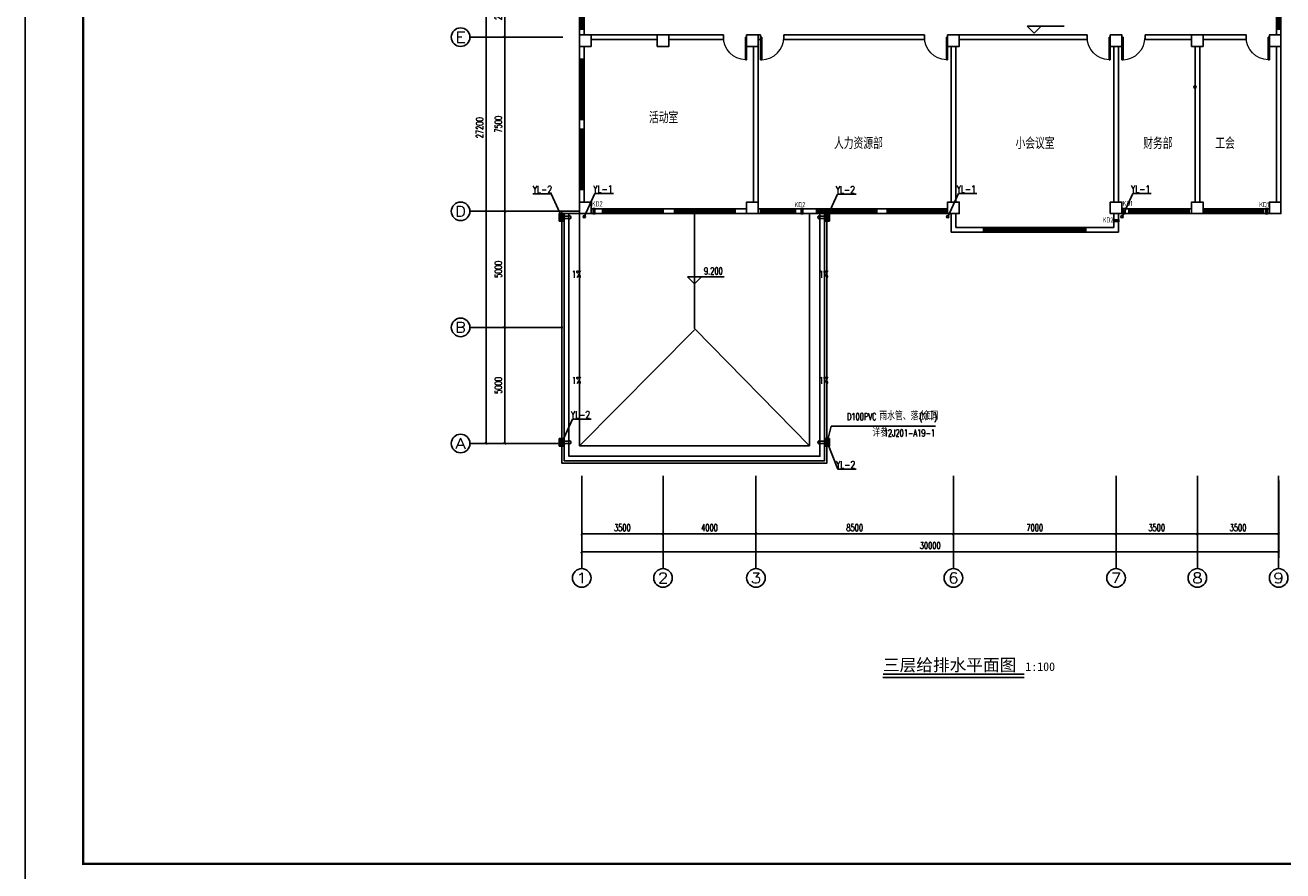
# Model space of a CAD drawing. Extents: x 687841 to 771941, y 252015 to 732780.
# Tile 26 of 99: x 687841 to 741979, y 382929 to 419353. Entities that reach past the tile are written whole.
import ezdxf
from ezdxf.enums import TextEntityAlignment as Align

# ---------------------------------------------------------------- set-up
doc = ezdxf.new("R2010")
doc.units = 0
doc.header["$LTSCALE"] = 1000
doc.header["$MEASUREMENT"] = 0
doc.layers.get('0').update_dxf_attribs({"linetype": 'CONTINUOUS'})
doc.layers.get('Defpoints').update_dxf_attribs({"linetype": 'CONTINUOUS'})
for name, color, linetype in [('AXIS', 3, 'CONTINUOUS'), ('AXIS_TEXT', 7, 'CONTINUOUS'), ('COLUMN', 9, 'CONTINUOUS'), ('DIM_ELEV', 3, 'CONTINUOUS'), ('DIM_LEAD', 3, 'CONTINUOUS'), ('DIM_SYMB', 3, 'CONTINUOUS'), ('DIM_雨水', 3, 'CONTINUOUS'), ('Mb-text', 7, 'CONTINUOUS'), ('PUB_DIM', 3, 'CONTINUOUS'), ('PUB_TEXT', 7, 'CONTINUOUS'), ('PUB_TITLE', 4, 'CONTINUOUS'), ('WALL', 2, 'CONTINUOUS'), ('WINDOW', 4, 'CONTINUOUS'), ('x细线', 135, 'CONTINUOUS'), ('建筑轮廓', 2, 'CONTINUOUS'), ('水斗', 6, 'CONTINUOUS'), ('水管', 6, 'CONTINUOUS'), ('空调管', 8, 'CONTINUOUS')]:
    doc.layers.add(name, color=color, linetype=linetype)
doc.styles.add('_HZTXT', font='txt.shx', dxfattribs={"width": 0.8, "bigfont": 'HZTXT.shx'})
doc.styles.add('_TCH_AXIS', font='COMPLEX', dxfattribs={"bigfont": 'GBCBIG'})
doc.styles.add('_TCH_DIM', font='SIMPLEX', dxfattribs={"bigfont": 'GBCBIG'})
doc.styles.add('_TCH_DIM_T3', font='SIMPLEX', dxfattribs={"width": 0.705882, "bigfont": 'GBCBIG'})
doc.styles.add('_TWT_PIPEDN', font='SIMPLEX', dxfattribs={"width": 0.8, "height": 3.5, "bigfont": 'HZTXT'})
doc.styles.add('COMPLEX', font='COMPLEX')
doc.styles.add('DIM_FONT', font='SIMPLEX.shx', dxfattribs={"width": 0.8})
doc.styles.add('H_HZTXT', font='syszb.shx', dxfattribs={"width": 0.85, "bigfont": 'hztxt.shx'})
doc.styles.add('黑体', font='simhei.ttf')
doc.dimstyles.new('_TCH_ARCH&&100', dxfattribs={"dimtxt": 297.5, "dimasz": 100, "dimexe": 250, "dimexo": 300, "dimgap": 126.25, "dimtad": 1, "dimdec": 0, "dimzin": 0, "dimdsep": 46, "dimtxsty": '_TCH_DIM_T3', "dimblk": 'ARCHTICK', "dimcen": 0.09, "dimclrt": 7, "dimazin": 2, "dimtfac": 1, "dimtdec": 0, "dimtix": 1, "dimtmove": 2, "dimatfit": 3, "dimldrblk": 'ARCHTICK', "dimfxl": 1, "dimtolj": 1, "dimtzin": 0, "dimarcsym": 0})

# ---------------------------------------------------------------- blocks, each defined once
blk = doc.blocks.new('_L1WAO')
for p, q in [((0, 180), (-320, 180)), ((-320, 180), (-320, 0)), ((-320, 0), (0, 0)), ((-224, 116), (-310, 170)), ((-10, 170), (-310, 170)), ((-310, 170), (-310, 10)), ((-310, 170), (-310, 170)), ((-224, 26), (-310, 10)), ((-310, 10), (-10, 10)), ((-310, 10), (-310, 10)), ((-96, 116), (-224, 116)), ((-224, 116), (-224, 26)), ((-224, 26), (-96, 26)), ((-96, 116), (-10, 170)), ((-96, 26), (-96, 116)), ((-96, 26), (-10, 10)), ((-10, 170), (-10, 170)), ((-10, 10), (-10, 170)), ((-10, 10), (-10, 10)), ((0, 0), (0, 180))]:
    blk.add_line(p, q)
at = {"style": 'DIM_FONT', "width": 0.8, "flags": 9}
for tag in ['XSIZE', 'YSIZE']:
    blk.add_attdef(tag, (0, 0), '', height=0.5, dxfattribs=at)
blk = doc.blocks.new('xcdsf')
at = {"layer": '水斗'}
for p, q in [((151845, -1119066), (151845, -1119386)), ((151845, -1119386), (152045, -1119386)), ((151856, -1119077), (151856, -1119376)), ((151915, -1119290), (151856, -1119376)), ((151856, -1119376), (152033, -1119376)), ((151856, -1119376), (151856, -1119376)), ((151915, -1119162), (151915, -1119290)), ((151915, -1119290), (152015, -1119290)), ((152265, -1119175), (152045, -1119175)), ((152265, -1119275), (152045, -1119275)), ((152245, -1119175), (152065, -1119175)), ((152245, -1119275), (152065, -1119275)), ((152265, -1119177), (152265, -1119277))]:
    blk.add_line(p, q, dxfattribs=at)
at = {"layer": '水斗', "extrusion": (0, 0, -1)}
blk.add_ellipse((152265, -1119227), major_axis=(86.9, 0), ratio=0.900657, start_param=4.712389, end_param=7.853982, dxfattribs=at)
at = {"layer": '水斗', "yscale": 1.110299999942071, "rotation": 90}
blk.add_blockref('_L1WAO', (152045, -1119066), dxfattribs=at)
blk = doc.blocks.new('D')
at = {"layer": '空调管'}
for p, q in [((1550605, -70989), (1550615, -71004)), ((1550705, -70989), (1550605, -70989)), ((1550605, -71219), (1550615, -71204)), ((1550705, -71219), (1550605, -71219)), ((1550615, -71204), (1550615, -71004)), ((1550695, -71004), (1550615, -71004)), ((1550695, -71204), (1550615, -71204)), ((1550705, -70989), (1550695, -71004)), ((1550695, -71204), (1550695, -71004)), ((1550705, -71219), (1550695, -71204))]:
    blk.add_line(p, q, dxfattribs=at)
blk = doc.blocks.new('ERGWSFG')
at = {"layer": '建筑轮廓', "rotation": 179.9999999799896}
for p in [(1565641, -60998), (1578141, -60998)]:
    blk.add_blockref('D', p, dxfattribs=at)
at = {"layer": '建筑轮廓', "xscale": -1}
for p, rotation in [((-1524143, -60998), 180), ((-1539127, -78198), 180), ((-1530173, -78198), 180), ((-1516309, -78198), 180), ((-1510173, -78198), 180), ((105103, -1558150), 270)]:
    blk.add_blockref('D', p, dxfattribs=dict(at, rotation=rotation))
at = {"layer": 'Mb-text', "style": 'H_HZTXT', "width": 0.85}
for s, rotation, p in [('KD1', 0, (14830, 9703)), ('KD1', 360, (26323, 9703)), ('KD2', 0, (27330, 9703)), ('KD2', 360, (11433, -6881)), ('KD2', 360, (20160, -6913)), ('KD1', 360, (34284, -6864)), ('KD1', 360, (40160, -6913)), ('KD2', 360, (33425, -7575))]:
    blk.add_text(s, height=216, rotation=rotation, dxfattribs=at).set_placement(p)
blk = doc.blocks.new('_ArchTick')
at = {"color": 0, "linetype": 'ByBlock', "const_width": 0.4}
blk.add_lwpolyline([(-0.5, -0.5), (0.5, 0.5)], dxfattribs=at)
blk = doc.blocks.new('*D106')
at = {"layer": 'AXIS', "color": 0, "lineweight": -2}
for p, q in [((710684, 406335), (708234, 406335)), ((708484, 401335), (708484, 406335)), ((710684, 401335), (708234, 401335))]:
    blk.add_line(p, q, dxfattribs=at)
at = {"layer": 'Defpoints', "color": 0}
for p in [(708484, 406335), (710984, 406335), (710984, 401335)]:
    blk.add_point(p, dxfattribs=at)
at = {"layer": 'AXIS', "color": 0, "lineweight": -2, "xscale": 100, "yscale": 100, "zscale": 100}
for p, rotation in [((708484, 406335), 90), ((708484, 401335), 270)]:
    blk.add_blockref('_ArchTick', p, dxfattribs=dict(at, rotation=rotation))
at = {"layer": 'AXIS', "color": 7, "insert": (708209, 403835), "char_height": 297.5, "attachment_point": 5, "rotation": 90, "style": '_TCH_DIM_T3'}
blk.add_mtext('\\A1;5000', dxfattribs=at)
blk = doc.blocks.new('*D107')
at = {"layer": 'AXIS', "color": 0, "lineweight": -2}
for p, q in [((710684, 411335), (708234, 411335)), ((708484, 406335), (708484, 411335)), ((710684, 406335), (708234, 406335))]:
    blk.add_line(p, q, dxfattribs=at)
at = {"layer": 'Defpoints', "color": 0}
for p in [(708484, 411335), (710984, 411335), (710984, 406335)]:
    blk.add_point(p, dxfattribs=at)
at = {"layer": 'AXIS', "color": 0, "lineweight": -2, "xscale": 100, "yscale": 100, "zscale": 100}
for p, rotation in [((708484, 411335), 90), ((708484, 406335), 270)]:
    blk.add_blockref('_ArchTick', p, dxfattribs=dict(at, rotation=rotation))
at = {"layer": 'AXIS', "color": 7, "insert": (708209, 408835), "char_height": 297.5, "attachment_point": 5, "rotation": 90, "style": '_TCH_DIM_T3'}
blk.add_mtext('\\A1;5000', dxfattribs=at)
blk = doc.blocks.new('*D108')
at = {"layer": 'AXIS', "color": 0, "lineweight": -2}
for p, q in [((710684, 418835), (708234, 418835)), ((708484, 411335), (708484, 418835)), ((710684, 411335), (708234, 411335))]:
    blk.add_line(p, q, dxfattribs=at)
at = {"layer": 'Defpoints', "color": 0}
for p in [(708484, 418835), (710984, 418835), (710984, 411335)]:
    blk.add_point(p, dxfattribs=at)
at = {"layer": 'AXIS', "color": 0, "lineweight": -2, "xscale": 100, "yscale": 100, "zscale": 100}
for p, rotation in [((708484, 418835), 90), ((708484, 411335), 270)]:
    blk.add_blockref('_ArchTick', p, dxfattribs=dict(at, rotation=rotation))
at = {"layer": 'AXIS', "color": 7, "insert": (708209, 415085), "char_height": 297.5, "attachment_point": 5, "rotation": 90, "style": '_TCH_DIM_T3'}
blk.add_mtext('\\A1;7500', dxfattribs=at)
blk = doc.blocks.new('*D109')
at = {"layer": 'AXIS', "color": 0, "lineweight": -2}
for p, q in [((710684, 421035), (708234, 421035)), ((708484, 418835), (708484, 421035)), ((710684, 418835), (708234, 418835))]:
    blk.add_line(p, q, dxfattribs=at)
at = {"layer": 'Defpoints', "color": 0}
for p in [(708484, 421035), (710984, 421035), (710984, 418835)]:
    blk.add_point(p, dxfattribs=at)
at = {"layer": 'AXIS', "color": 0, "lineweight": -2, "xscale": 100, "yscale": 100, "zscale": 100}
for p, rotation in [((708484, 421035), 90), ((708484, 418835), 270)]:
    blk.add_blockref('_ArchTick', p, dxfattribs=dict(at, rotation=rotation))
at = {"layer": 'AXIS', "color": 7, "insert": (708209, 419935), "char_height": 297.5, "attachment_point": 5, "rotation": 90, "style": '_TCH_DIM_T3'}
blk.add_mtext('\\A1;2200', dxfattribs=at)
blk = doc.blocks.new('*D111')
at = {"layer": 'AXIS', "color": 0, "lineweight": -2}
for p, q in [((710684, 428535), (707434, 428535)), ((707684, 401335), (707684, 428535)), ((710684, 401335), (707434, 401335))]:
    blk.add_line(p, q, dxfattribs=at)
at = {"layer": 'Defpoints', "color": 0}
for p in [(707684, 428535), (710984, 428535), (710984, 401335)]:
    blk.add_point(p, dxfattribs=at)
at = {"layer": 'AXIS', "color": 0, "lineweight": -2, "xscale": 100, "yscale": 100, "zscale": 100}
for p, rotation in [((707684, 428535), 90), ((707684, 401335), 270)]:
    blk.add_blockref('_ArchTick', p, dxfattribs=dict(at, rotation=rotation))
at = {"layer": 'AXIS', "color": 7, "insert": (707409, 414935), "char_height": 297.5, "attachment_point": 5, "rotation": 90, "style": '_TCH_DIM_T3'}
blk.add_mtext('\\A1;27200', dxfattribs=at)
blk = doc.blocks.new('*D154')
at = {"layer": 'AXIS', "color": 0, "lineweight": -2}
for p, q in [((711799, 399667), (711799, 396417)), ((741799, 399667), (741799, 396417)), ((711799, 396667), (741799, 396667))]:
    blk.add_line(p, q, dxfattribs=at)
at = {"layer": 'Defpoints', "color": 0}
for p in [(711799, 399967), (741799, 399967), (741799, 396667)]:
    blk.add_point(p, dxfattribs=at)
at = {"layer": 'AXIS', "color": 0, "lineweight": -2, "xscale": 100, "yscale": 100, "zscale": 100, "rotation": 180}
blk.add_blockref('_ArchTick', (711799, 396667), dxfattribs=at)
at = {"layer": 'AXIS', "color": 0, "lineweight": -2, "xscale": 100, "yscale": 100, "zscale": 100}
blk.add_blockref('_ArchTick', (741799, 396667), dxfattribs=at)
at = {"layer": 'AXIS', "color": 7, "insert": (726799, 396942), "char_height": 297.5, "attachment_point": 5, "style": '_TCH_DIM_T3'}
blk.add_mtext('\\A1;30000', dxfattribs=at)
blk = doc.blocks.new('*D155')
at = {"layer": 'Defpoints', "color": 0}
for p in [(711799, 400047), (715299, 400047), (715299, 397440)]:
    blk.add_point(p, dxfattribs=at)
at = {"layer": 'PUB_DIM', "color": 0, "lineweight": -2}
for p, q in [((711799, 399747), (711799, 397190)), ((715299, 399747), (715299, 397190)), ((711799, 397440), (715299, 397440))]:
    blk.add_line(p, q, dxfattribs=at)
at = {"layer": 'PUB_DIM', "color": 0, "lineweight": -2, "xscale": 100, "yscale": 100, "zscale": 100, "rotation": 180}
blk.add_blockref('_ArchTick', (711799, 397440), dxfattribs=at)
at = {"layer": 'PUB_DIM', "color": 0, "lineweight": -2, "xscale": 100, "yscale": 100, "zscale": 100}
blk.add_blockref('_ArchTick', (715299, 397440), dxfattribs=at)
at = {"layer": 'PUB_DIM', "color": 7, "insert": (713549, 397715), "char_height": 297.5, "attachment_point": 5, "style": '_TCH_DIM_T3'}
blk.add_mtext('\\A1;3500', dxfattribs=at)
blk = doc.blocks.new('*D156')
at = {"layer": 'Defpoints', "color": 0}
for p in [(715299, 400047), (719299, 400047), (719299, 397440)]:
    blk.add_point(p, dxfattribs=at)
at = {"layer": 'PUB_DIM', "color": 0, "lineweight": -2}
for p, q in [((715299, 399747), (715299, 397190)), ((719299, 399747), (719299, 397190)), ((715299, 397440), (719299, 397440))]:
    blk.add_line(p, q, dxfattribs=at)
at = {"layer": 'PUB_DIM', "color": 0, "lineweight": -2, "xscale": 100, "yscale": 100, "zscale": 100, "rotation": 180}
blk.add_blockref('_ArchTick', (715299, 397440), dxfattribs=at)
at = {"layer": 'PUB_DIM', "color": 0, "lineweight": -2, "xscale": 100, "yscale": 100, "zscale": 100}
blk.add_blockref('_ArchTick', (719299, 397440), dxfattribs=at)
at = {"layer": 'PUB_DIM', "color": 7, "insert": (717299, 397715), "char_height": 297.5, "attachment_point": 5, "style": '_TCH_DIM_T3'}
blk.add_mtext('\\A1;4000', dxfattribs=at)
blk = doc.blocks.new('*D157')
at = {"layer": 'Defpoints', "color": 0}
for p in [(719299, 400047), (727799, 400047), (727799, 397440)]:
    blk.add_point(p, dxfattribs=at)
at = {"layer": 'PUB_DIM', "color": 0, "lineweight": -2}
for p, q in [((719299, 399747), (719299, 397190)), ((727799, 399747), (727799, 397190)), ((719299, 397440), (727799, 397440))]:
    blk.add_line(p, q, dxfattribs=at)
at = {"layer": 'PUB_DIM', "color": 0, "lineweight": -2, "xscale": 100, "yscale": 100, "zscale": 100, "rotation": 180}
blk.add_blockref('_ArchTick', (719299, 397440), dxfattribs=at)
at = {"layer": 'PUB_DIM', "color": 0, "lineweight": -2, "xscale": 100, "yscale": 100, "zscale": 100}
blk.add_blockref('_ArchTick', (727799, 397440), dxfattribs=at)
at = {"layer": 'PUB_DIM', "color": 7, "insert": (723549, 397715), "char_height": 297.5, "attachment_point": 5, "style": '_TCH_DIM_T3'}
blk.add_mtext('\\A1;8500', dxfattribs=at)
blk = doc.blocks.new('*D158')
at = {"layer": 'Defpoints', "color": 0}
for p in [(727799, 400047), (734799, 400047), (734799, 397440)]:
    blk.add_point(p, dxfattribs=at)
at = {"layer": 'PUB_DIM', "color": 0, "lineweight": -2}
for p, q in [((727799, 399747), (727799, 397190)), ((734799, 399747), (734799, 397190)), ((727799, 397440), (734799, 397440))]:
    blk.add_line(p, q, dxfattribs=at)
at = {"layer": 'PUB_DIM', "color": 0, "lineweight": -2, "xscale": 100, "yscale": 100, "zscale": 100, "rotation": 180}
blk.add_blockref('_ArchTick', (727799, 397440), dxfattribs=at)
at = {"layer": 'PUB_DIM', "color": 0, "lineweight": -2, "xscale": 100, "yscale": 100, "zscale": 100}
blk.add_blockref('_ArchTick', (734799, 397440), dxfattribs=at)
at = {"layer": 'PUB_DIM', "color": 7, "insert": (731299, 397715), "char_height": 297.5, "attachment_point": 5, "style": '_TCH_DIM_T3'}
blk.add_mtext('\\A1;7000', dxfattribs=at)
blk = doc.blocks.new('*D159')
at = {"layer": 'Defpoints', "color": 0}
for p in [(734799, 400047), (738299, 400047), (738299, 397440)]:
    blk.add_point(p, dxfattribs=at)
at = {"layer": 'PUB_DIM', "color": 0, "lineweight": -2}
for p, q in [((734799, 399747), (734799, 397190)), ((738299, 399747), (738299, 397190)), ((734799, 397440), (738299, 397440))]:
    blk.add_line(p, q, dxfattribs=at)
at = {"layer": 'PUB_DIM', "color": 0, "lineweight": -2, "xscale": 100, "yscale": 100, "zscale": 100, "rotation": 180}
blk.add_blockref('_ArchTick', (734799, 397440), dxfattribs=at)
at = {"layer": 'PUB_DIM', "color": 0, "lineweight": -2, "xscale": 100, "yscale": 100, "zscale": 100}
blk.add_blockref('_ArchTick', (738299, 397440), dxfattribs=at)
at = {"layer": 'PUB_DIM', "color": 7, "insert": (736549, 397715), "char_height": 297.5, "attachment_point": 5, "style": '_TCH_DIM_T3'}
blk.add_mtext('\\A1;3500', dxfattribs=at)
blk = doc.blocks.new('*D160')
at = {"layer": 'Defpoints', "color": 0}
for p in [(738299, 400047), (741799, 400047), (741799, 397440)]:
    blk.add_point(p, dxfattribs=at)
at = {"layer": 'PUB_DIM', "color": 0, "lineweight": -2}
for p, q in [((738299, 399747), (738299, 397190)), ((741799, 399747), (741799, 397190)), ((738299, 397440), (741799, 397440))]:
    blk.add_line(p, q, dxfattribs=at)
at = {"layer": 'PUB_DIM', "color": 0, "lineweight": -2, "xscale": 100, "yscale": 100, "zscale": 100, "rotation": 180}
blk.add_blockref('_ArchTick', (738299, 397440), dxfattribs=at)
at = {"layer": 'PUB_DIM', "color": 0, "lineweight": -2, "xscale": 100, "yscale": 100, "zscale": 100}
blk.add_blockref('_ArchTick', (741799, 397440), dxfattribs=at)
at = {"layer": 'PUB_DIM', "color": 7, "insert": (740049, 397715), "char_height": 297.5, "attachment_point": 5, "style": '_TCH_DIM_T3'}
blk.add_mtext('\\A1;3500', dxfattribs=at)
blk = doc.blocks.new('$TCHSYS$WIN2D')
for p, q in [((-0.5, 0.5), (0.5, 0.5)), ((-0.5, 0.5), (-0.5, -0.5)), ((0.5, 0.5), (0.5, -0.5)), ((0.5, 0.167), (-0.5, 0.167)), ((0.5, -0.167), (-0.5, -0.167)), ((-0.5, -0.5), (0.5, -0.5))]:
    blk.add_line(p, q)
blk = doc.blocks.new('_FZHK')
blk.add_lwpolyline([(-0.5, -0.5), (0.5, -0.5), (0.5, 0.5), (-0.5, 0.5)], close=True)
blk = doc.blocks.new('$DorLib2D$00000001')
for p, q in [((0.45, 0.975), (0.5, 0.975)), ((0.45, 0), (0.45, 0.975)), ((0.5, 0), (0.5, 0.975)), ((0.5, 0), (0.45, 0))]:
    blk.add_line(p, q)
at = {"lineweight": 13}
blk.add_arc((0.475, 0), 0.975, 91.4693, 180, dxfattribs=at)
blk = doc.blocks.new('_AXISO')
blk.add_circle((0, 0), 0.5)
at = {"layer": 'AXIS_TEXT', "style": 'COMPLEX', "width": 1.041667}
blk.add_attdef('A', text='', height=0.56, dxfattribs=at).set_placement((-0.25, -0.28), (0.25, -0.28), align=Align.FIT)
blk = doc.blocks.new('wrtgtg')
at = {"layer": 'PUB_TITLE'}
blk.add_lwpolyline([(-75296, -5841), (8804, -5841), (8804, 53559), (-75296, 53559)], close=True, dxfattribs=at)
at = {"layer": 'PUB_TITLE', "const_width": 100}
blk.add_lwpolyline([(-72796, -4841), (7804, -4841), (7804, 52559), (-72796, 52559)], close=True, dxfattribs=at)

msp = doc.modelspace()

# ---------------------------------------------------------------- linework, layer by layer
at = {"layer": 'AXIS'}
for p, q in [((710983.6, 418834.7), (706983.6, 418834.7)), ((710983.6, 411334.7), (706983.6, 411334.7)), ((710983.6, 406334.7), (706983.6, 406334.7)), ((710983.6, 401334.7), (706983.6, 401334.7)), ((711798.6, 399944.8), (711798.6, 395944.8)), ((715298.6, 399944.8), (715298.6, 395944.8)), ((719298.6, 399944.8), (719298.6, 395944.8)), ((727798.6, 399944.8), (727798.6, 395944.8)), ((734798.6, 399944.8), (734798.6, 395944.8)), ((738298.6, 399944.8), (738298.6, 395944.8)), ((741798.6, 399944.8), (741798.6, 395944.8))]:
    msp.add_line(p, q, dxfattribs=at)
at = {"layer": 'DIM_ELEV'}
for p, q in [((731277.8, 419005.8), (730977.8, 419305.8)), ((730977.8, 419305.8), (732559.8, 419305.8)), ((731277.8, 419005.8), (731577.8, 419305.8)), ((716648.6, 408214.6), (716348.6, 408514.6)), ((716348.6, 408514.6), (717930.6, 408514.6)), ((716648.6, 408214.6), (716948.6, 408514.6))]:
    msp.add_line(p, q, dxfattribs=at)
at = {"layer": 'DIM_LEAD'}
for p, q in [((722358.6, 401392.9), (722538.9, 402086.9)), ((722538.9, 402086.9), (727028.8, 402086.9))]:
    msp.add_line(p, q, dxfattribs=at)
at = {"layer": 'DIM_LEAD', "const_width": 40}
msp.add_lwpolyline([(722353.5, 401373.6, 1), (722363.6, 401412.3, 1)], format="xyb", close=True, dxfattribs=at)
at = {"layer": 'DIM_SYMB'}
for points in [[(711515.2, 409107.6, 0, 0, 0), (711515.2, 410224.5, 80, 0, 0), (711515.2, 410524.5, 0, 0, 0)], [(722163.9, 409107.6, 0, 0, 0), (722163.9, 410224.5, 80, 0, 0), (722163.9, 410524.5, 0, 0, 0)], [(711515.2, 403561.8, 0, 0, 0), (711515.2, 402444.9, 80, 0, 0), (711515.2, 402144.9, 0, 0, 0)], [(722163.9, 403561.8, 0, 0, 0), (722163.9, 402444.9, 80, 0, 0), (722163.9, 402144.9, 0, 0, 0)]]:
    msp.add_lwpolyline(points, format="xyseb", dxfattribs=at)
at = {"layer": 'DIM_SYMB', "const_width": 70}
msp.add_lwpolyline([(724765.6, 391394.8), (730847, 391394.8)], dxfattribs=at)
at = {"layer": 'DIM_SYMB'}
msp.add_lwpolyline([(724765.6, 391254.8), (730847, 391254.8)], dxfattribs=at)
at = {"layer": 'DIM_雨水', "color": 6}
for p, q in [((709689.8, 412084), (710489.8, 412084)), ((709689.8, 412084), (710489.8, 412084)), ((710948.6, 411085.5), (710489.8, 412084)), ((711910.1, 411099.8), (712368.8, 412098.4)), ((713168.8, 412098.4), (712368.8, 412098.4)), ((713168.8, 412098.4), (712368.8, 412098.4)), ((722348.6, 411073.4), (722807.3, 412072)), ((723607.3, 412072), (722807.3, 412072)), ((723607.3, 412072), (722807.3, 412072)), ((727552.1, 411099.8), (728010.8, 412098.4)), ((728810.8, 412098.4), (728010.8, 412098.4)), ((728810.8, 412098.4), (728010.8, 412098.4)), ((735058.8, 411099.8), (735517.5, 412098.4)), ((736317.5, 412098.4), (735517.5, 412098.4)), ((736317.5, 412098.4), (735517.5, 412098.4)), ((710948.6, 401381.1), (711407.3, 402379.7)), ((712207.3, 402379.7), (711407.3, 402379.7)), ((712207.3, 402379.7), (711407.3, 402379.7)), ((722358.6, 401392.9), (722817.3, 400231.8)), ((723617.3, 400231.8), (722817.3, 400231.8)), ((723617.3, 400231.8), (722817.3, 400231.8))]:
    msp.add_line(p, q, dxfattribs=at)
at = {"layer": 'WALL'}
for p, q in [((711898.6, 419184.7), (711698.6, 419184.7)), ((711698.6, 419184.7), (711698.6, 418934.7)), ((711898.6, 418934.7), (711898.6, 419184.7)), ((741898.6, 419184.7), (741698.6, 419184.7)), ((741698.6, 419184.7), (741698.6, 418934.7)), ((741898.6, 418934.7), (741898.6, 419184.7)), ((712198.6, 418934.7), (715048.6, 418934.7)), ((712198.6, 418734.7), (715048.6, 418734.7)), ((717898.6, 418934.7), (715548.6, 418934.7)), ((715548.6, 418734.7), (717898.6, 418734.7)), ((717898.6, 418734.7), (717898.6, 418934.7)), ((719498.6, 418934.7), (719398.6, 418934.7)), ((719398.6, 418734.7), (719498.6, 418734.7)), ((719498.6, 418734.7), (719498.6, 418934.7)), ((726548.6, 418934.7), (720498.6, 418934.7)), ((720498.6, 418934.7), (720498.6, 418734.7)), ((720498.6, 418734.7), (726548.6, 418734.7)), ((726548.6, 418734.7), (726548.6, 418934.7)), ((733548.6, 418934.7), (728048.6, 418934.7)), ((728048.6, 418734.7), (733548.6, 418734.7)), ((733548.6, 418734.7), (733548.6, 418934.7)), ((738048.6, 418934.7), (736048.6, 418934.7)), ((736048.6, 418934.7), (736048.6, 418734.7)), ((736048.6, 418734.7), (738048.6, 418734.7)), ((740398.6, 418934.7), (738548.6, 418934.7)), ((738548.6, 418734.7), (740398.6, 418734.7)), ((740398.6, 418734.7), (740398.6, 418934.7)), ((711698.6, 418434.7), (711698.6, 417894.7)), ((711898.6, 417894.7), (711898.6, 418434.7)), ((719198.6, 411734.7), (719198.6, 418434.7)), ((719398.6, 411734.7), (719398.6, 418434.7)), ((727698.6, 411734.7), (727698.6, 418434.7)), ((727898.6, 411734.7), (727898.6, 418434.7)), ((734698.6, 411734.7), (734698.6, 418434.7)), ((734898.6, 411734.7), (734898.6, 418434.7)), ((738198.6, 411734.7), (738198.6, 418434.7)), ((738398.6, 411734.7), (738398.6, 418434.7)), ((741698.6, 418434.7), (741698.6, 411734.7)), ((741898.6, 418434.7), (741898.6, 411734.7)), ((711698.6, 417894.7), (711898.6, 417894.7)), ((711898.6, 415294.7), (711698.6, 415294.7)), ((711698.6, 415294.7), (711698.6, 414874.8)), ((711898.6, 414874.8), (711898.6, 415294.7)), ((711698.6, 414874.8), (711898.6, 414874.8)), ((711898.6, 412274.8), (711698.6, 412274.8)), ((711698.6, 412274.8), (711698.6, 411734.7)), ((711898.6, 411734.7), (711898.6, 412274.8)), ((712698.6, 411434.7), (712198.6, 411434.7)), ((712198.6, 411234.7), (712698.6, 411234.7)), ((712698.6, 411234.7), (712698.6, 411434.7)), ((715798.6, 411434.7), (715298.6, 411434.7)), ((715298.6, 411434.7), (715298.6, 411234.7)), ((715298.6, 411234.7), (715798.6, 411234.7)), ((715798.6, 411234.7), (715798.6, 411434.7)), ((716648.6, 406284.7), (716648.6, 411234.7)), ((718898.6, 411434.7), (718398.6, 411434.7)), ((718398.6, 411434.7), (718398.6, 411234.7)), ((718398.6, 411234.7), (718898.6, 411234.7)), ((719498.6, 411434.7), (719398.6, 411434.7)), ((719398.6, 411234.7), (719498.6, 411234.7)), ((719498.6, 411234.7), (719498.6, 411434.7)), ((721898.6, 411434.7), (720998.6, 411434.7)), ((720998.6, 411434.7), (720998.6, 411234.7)), ((720998.6, 411234.7), (721898.6, 411234.7)), ((721898.6, 411234.7), (721898.6, 411434.7)), ((724948.6, 411434.7), (724498.6, 411434.7)), ((724498.6, 411434.7), (724498.6, 411234.7)), ((724498.6, 411234.7), (724948.6, 411234.7)), ((724948.6, 411234.7), (724948.6, 411434.7)), ((727698.6, 410434.7), (727698.6, 411234.7)), ((727898.6, 410634.7), (727898.6, 411234.7)), ((734698.6, 410634.7), (734698.6, 411234.7)), ((734898.6, 410434.7), (734898.6, 411234.7)), ((735348.6, 411434.7), (735048.6, 411434.7)), ((735048.6, 411234.7), (735348.6, 411234.7)), ((735348.6, 411234.7), (735348.6, 411434.7)), ((738048.6, 411434.7), (737948.6, 411434.7)), ((737948.6, 411434.7), (737948.6, 411234.7)), ((737948.6, 411234.7), (738048.6, 411234.7)), ((741398.6, 411434.7), (741148.6, 411434.7)), ((741148.6, 411434.7), (741148.6, 411234.7)), ((741148.6, 411234.7), (741398.6, 411234.7)), ((727698.6, 410434.7), (729098.6, 410434.7)), ((729098.6, 410634.7), (727898.6, 410634.7)), ((729098.6, 410434.7), (729098.6, 410634.7)), ((734698.6, 410634.7), (733498.6, 410634.7)), ((733498.6, 410634.7), (733498.6, 410434.7)), ((733498.6, 410434.7), (734898.6, 410434.7)), ((711698.6, 401234.7), (716648.6, 406234.7)), ((721598.6, 401234.7), (716648.6, 406284.7))]:
    msp.add_line(p, q, dxfattribs=at)
for points in [[(711698.6, 411334.7), (710948.6, 411334.7), (710948.6, 400484.7), (722348.6, 400484.7), (722348.6, 411234.7)], [(711698.6, 411234.7), (711048.6, 411234.7), (711048.6, 400584.7), (722248.6, 400584.7), (722248.6, 411234.7)], [(711698.6, 411234.7), (711698.6, 401234.7), (721598.6, 401234.7), (721598.6, 411234.7)]]:
    msp.add_lwpolyline(points, dxfattribs=at)
at = {"layer": 'x细线'}
msp.add_lwpolyline([(711248.6, 411234.7), (711248.6, 400784.7), (722048.6, 400784.7), (722048.6, 411234.7)], dxfattribs=at)
at = {"layer": '水管', "linetype": 'ByBlock', "lineweight": -3}
for centre in [(738197.7, 416684.2), (710948.6, 411085.5), (711910.1, 411099.8), (722348.6, 411073.4), (727552.1, 411099.8), (735058.8, 411099.8), (710948.6, 401381.1), (722358.6, 401392.9)]:
    msp.add_circle(centre, 50, dxfattribs=at)

# ---------------------------------------------------------------- block references
msp.add_blockref('wrtgtg', (763136.5, 388073.4))
at = {"layer": 'AXIS'}
ref = msp.add_blockref('_AXISO', (706583.6, 418834.7), dxfattribs=dict(at, xscale=800, yscale=800, zscale=800))
ref.add_attrib('A', 'E', dxfattribs={"layer": 'AXIS_TEXT', "height": 452.5, "style": '_TCH_AXIS', "width": 1.3125}).set_placement((706357.3, 418608.5), (706809.9, 418608.5), align=Align.FIT)
ref = msp.add_blockref('_AXISO', (706583.6, 411334.7), dxfattribs=dict(at, xscale=800, yscale=800, zscale=800))
ref.add_attrib('A', 'D', dxfattribs={"layer": 'AXIS_TEXT', "height": 452.5, "style": '_TCH_AXIS', "width": 1.235294}).set_placement((706357.3, 411108.5), (706809.9, 411108.5), align=Align.FIT)
ref = msp.add_blockref('_AXISO', (706583.6, 406334.7), dxfattribs=dict(at, xscale=800, yscale=800, zscale=800))
ref.add_attrib('A', 'B', dxfattribs={"layer": 'AXIS_TEXT', "height": 452.5, "style": '_TCH_AXIS', "width": 1.235294}).set_placement((706357.3, 406108.5), (706809.9, 406108.5), align=Align.FIT)
ref = msp.add_blockref('_AXISO', (706583.6, 401334.7), dxfattribs=dict(at, xscale=800, yscale=800, zscale=800))
ref.add_attrib('A', 'A', dxfattribs={"layer": 'AXIS_TEXT', "height": 452.5, "style": '_TCH_AXIS', "width": 1.166667}).set_placement((706357.3, 401108.5), (706809.9, 401108.5), align=Align.FIT)
ref = msp.add_blockref('_AXISO', (711798.6, 395544.8), dxfattribs=dict(at, xscale=800, yscale=800, zscale=800))
ref.add_attrib('A', '1', dxfattribs={"layer": 'AXIS_TEXT', "height": 452.5, "style": '_TCH_AXIS', "width": 2.333333}).set_placement((711572.3, 395318.5), (712024.9, 395318.5), align=Align.FIT)
ref = msp.add_blockref('_AXISO', (715298.6, 395544.8), dxfattribs=dict(at, xscale=800, yscale=800, zscale=800))
ref.add_attrib('A', '2', dxfattribs={"layer": 'AXIS_TEXT', "height": 452.5, "style": '_TCH_AXIS', "width": 1.5}).set_placement((715072.3, 395318.5), (715524.9, 395318.5), align=Align.FIT)
ref = msp.add_blockref('_AXISO', (719298.6, 395544.8), dxfattribs=dict(at, xscale=800, yscale=800, zscale=800))
ref.add_attrib('A', '3', dxfattribs={"layer": 'AXIS_TEXT', "height": 452.5, "style": '_TCH_AXIS', "width": 1.5}).set_placement((719072.3, 395318.5), (719524.9, 395318.5), align=Align.FIT)
ref = msp.add_blockref('_AXISO', (727798.6, 395544.8), dxfattribs=dict(at, xscale=800, yscale=800, zscale=800))
ref.add_attrib('A', '6', dxfattribs={"layer": 'AXIS_TEXT', "height": 452.5, "style": '_TCH_AXIS', "width": 1.5}).set_placement((727572.3, 395318.5), (728024.9, 395318.5), align=Align.FIT)
ref = msp.add_blockref('_AXISO', (734798.6, 395544.8), dxfattribs=dict(at, xscale=800, yscale=800, zscale=800))
ref.add_attrib('A', '7', dxfattribs={"layer": 'AXIS_TEXT', "height": 452.5, "style": '_TCH_AXIS', "width": 1.5}).set_placement((734572.3, 395318.5), (735024.9, 395318.5), align=Align.FIT)
ref = msp.add_blockref('_AXISO', (738298.6, 395544.8), dxfattribs=dict(at, xscale=800, yscale=800, zscale=800))
ref.add_attrib('A', '8', dxfattribs={"layer": 'AXIS_TEXT', "height": 452.5, "style": '_TCH_AXIS', "width": 1.5}).set_placement((738072.3, 395318.5), (738524.9, 395318.5), align=Align.FIT)
ref = msp.add_blockref('_AXISO', (741798.6, 395544.8), dxfattribs=dict(at, xscale=800, yscale=800, zscale=800))
ref.add_attrib('A', '9', dxfattribs={"layer": 'AXIS_TEXT', "height": 452.5, "style": '_TCH_AXIS', "width": 1.5}).set_placement((741572.3, 395318.5), (742024.9, 395318.5), align=Align.FIT)
at = {"layer": 'COLUMN', "xscale": 500, "yscale": 500, "zscale": 500}
for p in [(711948.6, 418684.7), (715298.6, 418684.7), (719148.6, 418684.7), (727798.6, 418684.7), (734798.6, 418684.7), (738298.6, 418684.7), (741648.6, 418684.7), (711948.6, 411484.7), (719148.6, 411484.7), (727798.6, 411484.7), (734798.6, 411484.7), (738298.6, 411484.7), (741648.6, 411484.7)]:
    msp.add_blockref('_FZHK', p, dxfattribs=at)
at = {"layer": 'WALL'}
msp.add_blockref('ERGWSFG', (700799.5, 418429.5), dxfattribs=at)
at = {"layer": 'WINDOW'}
for p, xscale, yscale, zscale, rotation in [((711798.6, 419934.7), -1500, -200, -1500, 90), ((741798.6, 419934.7), 1500, -200, 1500, 270), ((711798.6, 416594.7), 2600, -200, 2600, 90), ((711798.6, 413574.8), -2600, -200, -2600, 90), ((713998.6, 411334.7), 2600, -200, 2600, 180), ((717098.6, 411334.7), 2600, -200, 2600, 180), ((720248.6, 411334.7), 1500, -200, 1500, 180), ((723198.6, 411334.7), 2600, -200, 2600, 180), ((726248.6, 411334.7), 2600, -200, 2600, 180), ((736648.6, 411334.7), 2600, -200, 2600, 180), ((739848.6, 411334.7), 2600, -200, 2600, 180), ((731298.6, 410534.7), -4400, 200, -4400, 180)]:
    msp.add_blockref('$TCHSYS$WIN2D', p, dxfattribs=dict(at, xscale=xscale, yscale=yscale, zscale=zscale, rotation=rotation))
at = {"layer": 'WINDOW', "yscale": -1000}
for p, xscale, zscale in [((718398.6, 418834.7), 1000, 1000), ((719998.6, 418834.7), -1000, -1000), ((727048.6, 418834.7), 1000, 1000), ((734048.6, 418834.7), 1000, 1000), ((735548.6, 418834.7), -1000, -1000), ((740898.6, 418834.7), 1000, 1000)]:
    msp.add_blockref('$DorLib2D$00000001', p, dxfattribs=dict(at, xscale=xscale, zscale=zscale))
at = {"layer": '水斗', "xscale": -1, "rotation": 180}
for p in [(558984, -708148.6), (558984, -717841.8)]:
    msp.add_blockref('xcdsf', p, dxfattribs=at)
at = {"layer": '水斗', "rotation": 180}
for p in [(874313.2, -708148.6), (874313.2, -717841.8)]:
    msp.add_blockref('xcdsf', p, dxfattribs=at)

# ---------------------------------------------------------------- texts
at = {"layer": 'DIM_雨水', "color": 6, "style": '_TWT_PIPEDN', "width": 0.8}
for s, p in [('YL-2', (709688.9, 412129.3)), ('YL-1', (712289.8, 412143.7)), ('YL-2', (722728.3, 412117.3)), ('YL-1', (727931.8, 412143.7)), ('YL-1', (735438.5, 412143.7)), ('YL-2', (711328.3, 402425)), ('YL-2', (722738.3, 400277.1))]:
    msp.add_text(s, height=300, dxfattribs=at).set_placement(p)
at = {"layer": 'PUB_TEXT'}
for s, height, style, width, p in [('活动室', 500, '_HZTXT', 0.8, (714692.8, 415123.4)), ('人力资源部', 500, '_HZTXT', 0.8, (722659.2, 414016.3)), ('小会议室', 500, '_HZTXT', 0.8, (730471.1, 414016.3)), ('财务部', 500, '_HZTXT', 0.8, (735969.1, 414016.3)), ('工会', 500, '_HZTXT', 0.8, (739070.4, 414016.3)), ('1%%%', 297.5, '_TCH_DIM', 0.705882, (711374.4, 408470.4)), ('9.200', 297.5, '_TCH_DIM', 0.705882, (717060.6, 408614.7)), ('1%%%', 297.5, '_TCH_DIM', 0.705882, (722023.1, 408470.4)), ('1%%%', 297.5, '_TCH_DIM', 0.705882, (711374.4, 403901.5)), ('1%%%', 297.5, '_TCH_DIM', 0.705882, (722023.1, 403901.5)), ('D100PVC', 297.5, '_TCH_DIM', 0.705882, (723217.1, 402342.9)), ('(', 297.5, '_TCH_DIM', 0.705882, (726327.3, 402342.9)), (')', 297.5, '_TCH_DIM', 0.705882, (726958.8, 402342.9)), ('12J201-A19-1', 297.5, '_TCH_DIM', 0.705882, (724798.8, 401636.8))]:
    msp.add_text(s, height=height, dxfattribs=dict(at, style=style, width=width)).set_placement(p)
for s, height, style, p in [('雨水管、落水口', 337.59, '_TCH_DIM', (724607.1, 402342.9)), ('余同', 337.59, '_TCH_DIM', (726467.3, 402342.9)), ('详参', 337.59, '_TCH_DIM', (724307.3, 401636.8)), ('三层给排水平面图', 525.74, '黑体', (724765.6, 391534.8)), ('1:100', 375.53, '黑体', (730895.3, 391534.8))]:
    msp.add_text(s, height=height, dxfattribs=dict(at, style=style)).set_placement(p)

# ---------------------------------------------------------------- dimensions: what is measured, and where the dimension line sits
at = {"layer": 'AXIS'}
for p1, p2, distance, picture, middle in [((710983.6, 401334.7), (710983.6, 428534.7), 3300, '*D111', (707408.6, 414934.7)), ((710983.6, 418834.7), (710983.6, 421034.7), 2500, '*D109', (708208.6, 419934.7)), ((710983.6, 411334.7), (710983.6, 418834.7), 2500, '*D108', (708208.6, 415084.7)), ((710983.6, 406334.7), (710983.6, 411334.7), 2500, '*D107', (708208.6, 408834.7)), ((710983.6, 401334.7), (710983.6, 406334.7), 2500, '*D106', (708208.6, 403834.7)), ((711798.6, 399966.8), (741798.6, 399966.8), -3300, '*D154', (726798.6, 396941.8))]:
    dim = msp.add_aligned_dim(p1=p1, p2=p2, distance=distance, dimstyle='_TCH_ARCH&&100', dxfattribs=at)
    dim.commit()
    dim.dimension.update_dxf_attribs({"geometry": picture, "text_midpoint": middle})
at = {"layer": 'PUB_DIM'}
for p1, p2, picture, middle in [((711798.6, 400046.8), (715298.6, 400046.8), '*D155', (713548.6, 397715.1)), ((715298.6, 400046.8), (719298.6, 400046.8), '*D156', (717298.6, 397715.1)), ((719298.6, 400046.8), (727798.6, 400046.8), '*D157', (723548.6, 397715.1)), ((727798.6, 400046.8), (734798.6, 400046.8), '*D158', (731298.6, 397715.1)), ((734798.6, 400046.8), (738298.6, 400046.8), '*D159', (736548.6, 397715.1)), ((738298.6, 400046.8), (741798.6, 400046.8), '*D160', (740048.6, 397715.1))]:
    dim = msp.add_aligned_dim(p1=p1, p2=p2, distance=-2606.8, dimstyle='_TCH_ARCH&&100', dxfattribs=at)
    dim.commit()
    dim.dimension.update_dxf_attribs({"geometry": picture, "text_midpoint": middle})

doc.saveas('drawing.dxf')
